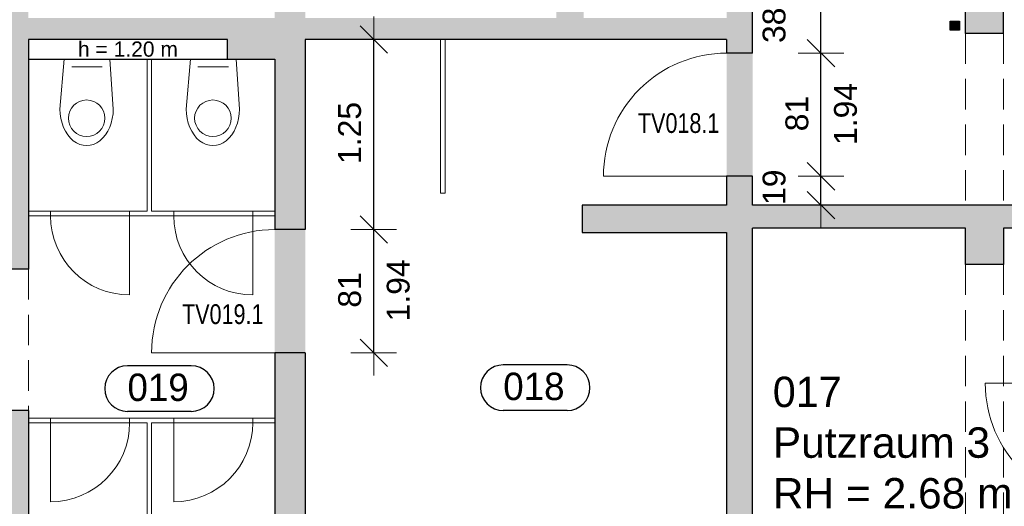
# Model space of a CAD drawing. Header units: metres. Extents: x 313 to 415, y -67 to 7.
# Tile 12 of 84: x 325.61 to 332.08, y -43.15 to -39.95. Entities that reach past the tile are written whole.
import ezdxf

# ---------------------------------------------------------------- set-up
doc = ezdxf.new("R2010")
doc.units = ezdxf.units.M
doc.header["$PDMODE"] = 65
doc.linetypes.add('AUSGEZOGEN', pattern=[0])
doc.linetypes.add('VERDECKT2_S2', pattern=[0.27, 0.2, -0.07])
for name, color, linetype, lineweight in [('Allgemein01', 7, 'AUSGEZOGEN', 13), ('Füllfläche', 7, 'AUSGEZOGEN', 13), ('Maßlinie Allgemein', 7, 'AUSGEZOGEN', 25), ('Möblierung', 7, 'AUSGEZOGEN', 25), ('Sanitär', 5, 'AUSGEZOGEN', 25), ('Standard', 7, 'AUSGEZOGEN', 25), ('Text Allgemein', 7, 'AUSGEZOGEN', 25)]:
    doc.layers.add(name, color=color, linetype=linetype, lineweight=lineweight)
doc.styles.add('ARIAL', font='ARIAL.TTF')
doc.dimstyles.new('DIMSTYLE_13', dxfattribs={"dimtxt": 0.15, "dimasz": 0.3, "dimexe": 0, "dimexo": 1e-06, "dimgap": 0.075, "dimtad": 2, "dimdec": 1, "dimlfac": 100, "dimrnd": 0.5, "dimzin": 4, "dimdsep": 46, "dimtxsty": 'ARIAL', "dimblk1": 'ALL_ML_STRICH', "dimblk2": 'ALL_ML_STRICH', "dimsah": 1, "dimcen": 0, "dimse1": 1, "dimse2": 1, "dimclrd": 7, "dimclre": 7, "dimclrt": 7, "dimadec": 0, "dimazin": 0, "dimtfac": 1, "dimtdec": 0, "dimtix": 1, "dimtmove": 2, "dimatfit": 3, "dimfxl": 0, "dimtzin": 0, "dimlwd": 0, "dimlwe": 13, "dimarcsym": 0})
doc.dimstyles.new('DIMSTYLE_15', dxfattribs={"dimtxt": 0.15, "dimasz": 0.3, "dimexe": 0, "dimexo": 1e-06, "dimgap": 0.075, "dimtad": 2, "dimrnd": 0.005, "dimzin": 4, "dimdsep": 46, "dimtxsty": 'ARIAL', "dimblk1": 'ALL_ML_STRICH', "dimblk2": 'ALL_ML_STRICH', "dimsah": 1, "dimcen": 0, "dimse1": 1, "dimse2": 1, "dimclrd": 7, "dimclre": 7, "dimclrt": 7, "dimadec": 0, "dimazin": 0, "dimtfac": 1, "dimtdec": 0, "dimtix": 1, "dimtmove": 2, "dimatfit": 3, "dimfxl": 0, "dimtzin": 0, "dimlwd": 0, "dimlwe": 13, "dimarcsym": 0})
doc.dimstyles.new('DIMSTYLE_16', dxfattribs={"dimtxt": 0.15, "dimasz": 0.3, "dimexe": 0, "dimexo": 1e-06, "dimgap": 0.075, "dimtad": 2, "dimdec": 1, "dimlfac": 100, "dimrnd": 0.5, "dimzin": 4, "dimdsep": 46, "dimtxsty": 'ARIAL', "dimblk1": 'ALL_ML_STRICH', "dimblk2": 'ALL_ML_STRICH', "dimsah": 1, "dimcen": 0, "dimse1": 1, "dimse2": 1, "dimclrd": 7, "dimclre": 7, "dimclrt": 7, "dimadec": 0, "dimazin": 0, "dimtfac": 1, "dimtdec": 0, "dimtix": 1, "dimtmove": 2, "dimatfit": 3, "dimfxl": 0, "dimtvp": 1.2, "dimtzin": 0, "dimlwd": 0, "dimlwe": 13, "dimarcsym": 0})
doc.dimstyles.new('DIMSTYLE_5', dxfattribs={"dimtxt": 0.2, "dimasz": 0.3, "dimexe": 0, "dimexo": 1e-06, "dimgap": 0.1, "dimtad": 2, "dimrnd": 0.005, "dimzin": 4, "dimdsep": 46, "dimtxsty": 'ARIAL', "dimblk1": 'ALL_ML_STRICH', "dimblk2": 'ALL_ML_STRICH', "dimsah": 1, "dimcen": 0, "dimse1": 1, "dimse2": 1, "dimclrd": 7, "dimclre": 7, "dimclrt": 7, "dimadec": 0, "dimazin": 0, "dimtfac": 1, "dimtdec": 0, "dimtix": 1, "dimtmove": 2, "dimatfit": 3, "dimfxl": 0, "dimtzin": 0, "dimlwd": 0, "dimlwe": 13, "dimarcsym": 0})

# ---------------------------------------------------------------- blocks, each defined once
blk = doc.blocks.new('COMPLEXOBJECT_3')
at = {"layer": 'Sanitär', "color": 7, "linetype": 'AUSGEZOGEN', "lineweight": 13}
for p, q in [((325.8724, -40.5334), (325.8994, -40.2054)), ((325.8994, -40.2054), (326.1994, -40.2054)), ((326.2224, -40.5334), (326.1994, -40.2054)), ((325.9494, -40.2554), (326.1494, -40.2554))]:
    blk.add_line(p, q, dxfattribs=at)
blk.add_circle((326.0474, -40.5934), 0.12, dxfattribs=at)
blk.add_ellipse((326.0474, -40.5334), major_axis=(0, -0.24), ratio=0.729167, start_param=4.712389, end_param=7.856549, dxfattribs=at)
blk = doc.blocks.new('COMPLEXOBJECT_4')
at = {"layer": 'Sanitär', "color": 7, "linetype": 'AUSGEZOGEN', "lineweight": 13}
for p, q in [((326.7024, -40.5334), (326.7295, -40.2054)), ((326.7295, -40.2054), (327.0295, -40.2054)), ((327.0524, -40.5334), (327.0295, -40.2054)), ((326.7795, -40.2554), (326.9795, -40.2554))]:
    blk.add_line(p, q, dxfattribs=at)
blk.add_circle((326.8774, -40.5934), 0.12, dxfattribs=at)
blk.add_ellipse((326.8774, -40.5334), major_axis=(0, -0.24), ratio=0.729167, start_param=4.712389, end_param=7.856549, dxfattribs=at)
blk = doc.blocks.new('ALL_ML_STRICH')
at = {"color": 0, "linetype": 'ByBlock', "lineweight": -2}
for p, q in [((0, -0.5), (0, 0.5)), ((-0.3, -0.3), (0.3, 0.3)), ((-1, 0), (0.5, 0))]:
    blk.add_line(p, q, dxfattribs=at)
blk = doc.blocks.new('*D58')
at = {"layer": 'DEFPOINTS', "color": 7, "linetype": 'AUSGEZOGEN', "lineweight": 13}
for p in [(358.0345, 1.2646), (315.3345, -57.2254), (352.3145, -57.2254)]:
    blk.add_point(p, dxfattribs=at)
at = {"layer": 'Maßlinie Allgemein', "color": 7, "linetype": 'AUSGEZOGEN', "lineweight": -2}
blk.add_line((315.3345, -57.2254), (315.3345, 1.2646), dxfattribs=at)
at = {"layer": 'Maßlinie Allgemein', "color": 7, "linetype": 'AUSGEZOGEN', "lineweight": 13, "xscale": 0.3, "yscale": 0.3, "zscale": 0.3}
for p, rotation in [((315.3345, 1.2646), 90), ((315.3345, -57.2254), 270)]:
    blk.add_blockref('ALL_ML_STRICH', p, dxfattribs=dict(at, rotation=rotation))
at = {"layer": 'Maßlinie Allgemein', "color": 7, "linetype": 'AUSGEZOGEN', "lineweight": 13, "insert": (315.1511, -27.9739), "char_height": 0.2, "width": 1, "attachment_point": 5, "rotation": 90, "style": 'ARIAL'}
blk.add_mtext('\\A1;{\\A1;{58.49\\H0.132000;\\S^ ;}}', dxfattribs=at)
blk = doc.blocks.new('*D170')
at = {"layer": 'DEFPOINTS', "color": 7, "linetype": 'AUSGEZOGEN', "lineweight": 13}
for p in [(330.4245, -40.9754), (330.4245, -41.1654), (330.8745, -41.1654)]:
    blk.add_point(p, dxfattribs=at)
at = {"layer": 'Maßlinie Allgemein', "color": 7, "linetype": 'AUSGEZOGEN', "lineweight": -2}
blk.add_line((330.8745, -41.1654), (330.8745, -40.9754), dxfattribs=at)
at = {"layer": 'Maßlinie Allgemein', "color": 7, "linetype": 'AUSGEZOGEN', "lineweight": 13, "xscale": 0.3, "yscale": 0.3, "zscale": 0.3}
for p, rotation in [((330.8745, -40.9754), 90), ((330.8745, -41.1654), 270)]:
    blk.add_blockref('ALL_ML_STRICH', p, dxfattribs=dict(at, rotation=rotation))
at = {"layer": 'Maßlinie Allgemein', "color": 7, "linetype": 'AUSGEZOGEN', "lineweight": 13, "insert": (330.5669, -41.0473), "char_height": 0.15, "width": 0.6, "attachment_point": 5, "rotation": 90, "style": 'ARIAL'}
blk.add_mtext('\\A1;{\\A1;{19\\H0.099000;\\S^ ;}}', dxfattribs=at)
blk = doc.blocks.new('*D171')
at = {"layer": 'DEFPOINTS', "color": 7, "linetype": 'AUSGEZOGEN', "lineweight": 13}
for p in [(330.4245, -40.1654), (330.4245, -40.9754), (330.8745, -40.9754)]:
    blk.add_point(p, dxfattribs=at)
at = {"layer": 'Maßlinie Allgemein', "color": 7, "linetype": 'AUSGEZOGEN', "lineweight": -2}
blk.add_line((330.8745, -40.9754), (330.8745, -40.1654), dxfattribs=at)
at = {"layer": 'Maßlinie Allgemein', "color": 7, "linetype": 'AUSGEZOGEN', "lineweight": 13, "xscale": 0.3, "yscale": 0.3, "zscale": 0.3}
for p, rotation in [((330.8745, -40.1654), 90), ((330.8745, -40.9754), 270)]:
    blk.add_blockref('ALL_ML_STRICH', p, dxfattribs=dict(at, rotation=rotation))
at = {"layer": 'Maßlinie Allgemein', "color": 7, "linetype": 'AUSGEZOGEN', "lineweight": 13, "insert": (330.9602, -40.7693), "char_height": 0.15, "width": 0.0075, "attachment_point": 1, "rotation": 90, "line_spacing_factor": 0.60241, "style": 'ARIAL'}
blk.add_mtext('\\A1;{1.94\\H0.099000;\\S^ ;}', dxfattribs=at)
at = {"layer": 'Maßlinie Allgemein', "color": 7, "linetype": 'AUSGEZOGEN', "lineweight": 13, "insert": (330.7169, -40.5627), "char_height": 0.15, "width": 0.6, "attachment_point": 5, "rotation": 90, "style": 'ARIAL'}
blk.add_mtext('\\A1;{\\A1;{81\\H0.099000;\\S^ ;}}', dxfattribs=at)
blk = doc.blocks.new('*D172')
at = {"layer": 'DEFPOINTS', "color": 7, "linetype": 'AUSGEZOGEN', "lineweight": 13}
for p in [(330.4245, -39.7854), (330.4245, -40.1654), (330.8745, -40.1654)]:
    blk.add_point(p, dxfattribs=at)
at = {"layer": 'Maßlinie Allgemein', "color": 7, "linetype": 'AUSGEZOGEN', "lineweight": -2}
blk.add_line((330.8745, -40.1654), (330.8745, -39.7854), dxfattribs=at)
at = {"layer": 'Maßlinie Allgemein', "color": 7, "linetype": 'AUSGEZOGEN', "lineweight": 13, "xscale": 0.3, "yscale": 0.3, "zscale": 0.3}
for p, rotation in [((330.8745, -39.7854), 90), ((330.8745, -40.1654), 270)]:
    blk.add_blockref('ALL_ML_STRICH', p, dxfattribs=dict(at, rotation=rotation))
at = {"layer": 'Maßlinie Allgemein', "color": 7, "linetype": 'AUSGEZOGEN', "lineweight": 13, "insert": (330.5668, -39.9823), "char_height": 0.15, "width": 0.6, "attachment_point": 5, "rotation": 90, "style": 'ARIAL'}
blk.add_mtext('\\A1;{\\A1;{38\\H0.099000;\\S^ ;}}', dxfattribs=at)
blk = doc.blocks.new('*D175')
at = {"layer": 'DEFPOINTS', "color": 7, "linetype": 'AUSGEZOGEN', "lineweight": 13}
for p in [(327.4845, -41.3254), (327.4845, -42.1354), (327.9345, -42.1354)]:
    blk.add_point(p, dxfattribs=at)
at = {"layer": 'Maßlinie Allgemein', "color": 7, "linetype": 'AUSGEZOGEN', "lineweight": -2}
blk.add_line((327.9345, -42.1354), (327.9345, -41.3254), dxfattribs=at)
at = {"layer": 'Maßlinie Allgemein', "color": 7, "linetype": 'AUSGEZOGEN', "lineweight": 13, "xscale": 0.3, "yscale": 0.3, "zscale": 0.3}
for p, rotation in [((327.9345, -41.3254), 90), ((327.9345, -42.1354), 270)]:
    blk.add_blockref('ALL_ML_STRICH', p, dxfattribs=dict(at, rotation=rotation))
at = {"layer": 'Maßlinie Allgemein', "color": 7, "linetype": 'AUSGEZOGEN', "lineweight": 13, "insert": (328.0202, -41.9293), "char_height": 0.15, "width": 0.0075, "attachment_point": 1, "rotation": 90, "line_spacing_factor": 0.60241, "style": 'ARIAL'}
blk.add_mtext('\\A1;{1.94\\H0.099000;\\S^ ;}', dxfattribs=at)
at = {"layer": 'Maßlinie Allgemein', "color": 7, "linetype": 'AUSGEZOGEN', "lineweight": 13, "insert": (327.7769, -41.7227), "char_height": 0.15, "width": 0.6, "attachment_point": 5, "rotation": 90, "style": 'ARIAL'}
blk.add_mtext('\\A1;{\\A1;{81\\H0.099000;\\S^ ;}}', dxfattribs=at)
blk = doc.blocks.new('*D176')
at = {"layer": 'DEFPOINTS', "color": 7, "linetype": 'AUSGEZOGEN', "lineweight": 13}
for p in [(327.4845, -40.0754), (327.4845, -41.3254), (327.9345, -41.3254)]:
    blk.add_point(p, dxfattribs=at)
at = {"layer": 'Maßlinie Allgemein', "color": 7, "linetype": 'AUSGEZOGEN', "lineweight": -2}
blk.add_line((327.9345, -41.3254), (327.9345, -40.0754), dxfattribs=at)
at = {"layer": 'Maßlinie Allgemein', "color": 7, "linetype": 'AUSGEZOGEN', "lineweight": 13, "xscale": 0.3, "yscale": 0.3, "zscale": 0.3}
for p, rotation in [((327.9345, -40.0754), 90), ((327.9345, -41.3254), 270)]:
    blk.add_blockref('ALL_ML_STRICH', p, dxfattribs=dict(at, rotation=rotation))
at = {"layer": 'Maßlinie Allgemein', "color": 7, "linetype": 'AUSGEZOGEN', "lineweight": 13, "insert": (327.7769, -40.6901), "char_height": 0.15, "width": 0.6, "attachment_point": 5, "rotation": 90, "style": 'ARIAL'}
blk.add_mtext('\\A1;{\\A1;{1.25\\H0.099000;\\S^ ;}}', dxfattribs=at)
blk = doc.blocks.new('*D287')
at = {"layer": 'DEFPOINTS', "color": 7, "linetype": 'AUSGEZOGEN', "lineweight": 13}
for p in [(338.1645, -38.6254), (330.4245, -44.0054), (330.4245, -66.3754)]:
    blk.add_point(p, dxfattribs=at)
at = {"layer": 'Maßlinie Allgemein', "color": 7, "linetype": 'AUSGEZOGEN', "lineweight": -2}
blk.add_line((330.4245, -66.3754), (338.1645, -66.3754), dxfattribs=at)
at = {"layer": 'Maßlinie Allgemein', "color": 7, "linetype": 'AUSGEZOGEN', "lineweight": 13, "xscale": 0.3, "yscale": 0.3, "zscale": 0.3, "rotation": 180}
blk.add_blockref('ALL_ML_STRICH', (330.4245, -66.3754), dxfattribs=at)
at = {"layer": 'Maßlinie Allgemein', "color": 7, "linetype": 'AUSGEZOGEN', "lineweight": 13, "xscale": 0.3, "yscale": 0.3, "zscale": 0.3}
blk.add_blockref('ALL_ML_STRICH', (338.1645, -66.3754), dxfattribs=at)
at = {"layer": 'Maßlinie Allgemein', "color": 7, "linetype": 'AUSGEZOGEN', "lineweight": 13, "insert": (334.3093, -66.1954), "char_height": 0.2, "width": 0.8, "attachment_point": 5, "style": 'ARIAL'}
blk.add_mtext('\\A1;{\\A1;{7.74\\H0.132000;\\S^ ;}}', dxfattribs=at)

msp = doc.modelspace()

# ---------------------------------------------------------------- hatches: boundary and pattern name
at = {"layer": 'Füllfläche', "linetype": 'AUSGEZOGEN', "lineweight": 25}
for color, points in [(254, [(330.2545, -39.9354), (329.3145, -39.9354), (329.3145, -39.0754), (329.1345, -39.0754), (329.1345, -39.9354), (327.4845, -39.9354), (327.4845, -39.6054), (327.2845, -39.6054), (327.2845, -39.9354), (325.6645, -39.9354), (325.6645, -39.0754), (325.3445, -39.0754), (325.3445, -40.5254), (321.7045, -40.5254), (321.7045, -38.9854), (321.4245, -38.9854), (321.4245, -42.0954), (321.7045, -42.0954), (321.7045, -40.7654), (325.3445, -40.7654), (325.3445, -41.5854), (325.6645, -41.5854), (325.6645, -40.0754), (326.9745, -40.0754), (326.9745, -40.2054), (327.2845, -40.2054), (327.2845, -41.3254), (327.4845, -41.3254), (327.4845, -40.0754), (330.2545, -40.0754), (330.2545, -40.1654), (330.4245, -40.1654), (330.4245, -39.7854), (330.2545, -39.7854)]), (254, [(331.8245, -40.0354), (332.0745, -40.0354), (332.0745, -39.6754), (331.8245, -39.6754)]), (254, [(331.7245, -40.0154), (331.7845, -40.0154), (331.7845, -39.9554), (331.7245, -39.9554)]), (30, [(330.2545, -40.9754), (330.4245, -40.9754), (330.4245, -40.1654), (330.2545, -40.1654)]), (254, [(330.4245, -40.9754), (330.2545, -40.9754), (330.2545, -41.1654), (329.3045, -41.1654), (329.3045, -41.3454), (330.2545, -41.3454), (330.2545, -44.3354), (330.4245, -44.3354), (330.4245, -41.3154), (331.8245, -41.3154), (331.8245, -41.5554), (332.0745, -41.5554), (332.0745, -41.3154), (332.7645, -41.3154), (332.7645, -42.3354), (332.9145, -42.3354), (332.9145, -41.1654), (330.4245, -41.1654)]), (30, [(327.2845, -42.1354), (327.4845, -42.1354), (327.4845, -41.3254), (327.2845, -41.3254)]), (254, [(327.2845, -42.1354), (327.2845, -44.3354), (327.4845, -44.3354), (327.4845, -42.1354)]), (254, [(325.3445, -42.5154), (325.3445, -44.3754), (325.6645, -44.3754), (325.6645, -42.5154)])]:
    msp.add_hatch(color=color, dxfattribs=at).paths.add_polyline_path(points)

# ---------------------------------------------------------------- linework, layer by layer
at = {"layer": 'Allgemein01', "color": 7, "linetype": 'AUSGEZOGEN', "lineweight": 25}
for p, q in [((331.8245, -40.0354), (331.8245, -39.6754)), ((332.0745, -40.0354), (332.0745, -39.6754)), ((330.4245, -40.1654), (330.4245, -39.7854)), ((331.7245, -40.0154), (331.7245, -39.9554)), ((331.7245, -39.9554), (331.7845, -39.9554)), ((331.7845, -39.9554), (331.7845, -40.0154)), ((331.7845, -40.0154), (331.7245, -40.0154)), ((332.0745, -40.0354), (331.8245, -40.0354)), ((325.6645, -40.0754), (325.6645, -41.5854)), ((326.9745, -40.0754), (325.6645, -40.0754)), ((326.9745, -40.2054), (326.9745, -40.0754)), ((330.2545, -40.0754), (327.4845, -40.0754)), ((327.4845, -40.0754), (327.4845, -41.3254)), ((330.2545, -40.0754), (330.2545, -40.1654)), ((330.4245, -40.1654), (330.2545, -40.1654)), ((325.6645, -40.2054), (327.2845, -40.2054)), ((327.2845, -40.2054), (327.2845, -41.3254)), ((330.4245, -40.9754), (330.2545, -40.9754)), ((330.2545, -40.9754), (330.2545, -41.1654)), ((330.4245, -41.1654), (330.4245, -40.9754)), ((330.2545, -41.1654), (329.3045, -41.1654)), ((329.3045, -41.1654), (329.3045, -41.3454)), ((332.9145, -41.1654), (330.4245, -41.1654)), ((327.4845, -41.3254), (327.2845, -41.3254)), ((329.3045, -41.3454), (330.2545, -41.3454)), ((330.2545, -41.3454), (330.2545, -44.3354)), ((330.4245, -44.3354), (330.4245, -41.3154)), ((331.8245, -41.3154), (330.4245, -41.3154)), ((331.8245, -41.5554), (331.8245, -41.3154)), ((332.0745, -41.3154), (332.0745, -41.5554)), ((332.7645, -41.3154), (332.0745, -41.3154)), ((325.6645, -41.5854), (325.3445, -41.5854)), ((332.0745, -41.5554), (331.8245, -41.5554)), ((327.4845, -42.1354), (327.2845, -42.1354)), ((327.2845, -42.1354), (327.2845, -44.0054)), ((327.4845, -42.1354), (327.4845, -44.3354)), ((326.7357, -42.2213), (326.3161, -42.2213)), ((329.2057, -42.2153), (328.7861, -42.2153)), ((325.6645, -42.5154), (325.3445, -42.5154)), ((325.6645, -42.5154), (325.6645, -44.0054)), ((329.2057, -42.5153), (328.7861, -42.5153)), ((326.7357, -42.5213), (326.3161, -42.5213))]:
    msp.add_line(p, q, dxfattribs=at)
at = {"layer": 'Allgemein01', "color": 7, "linetype": 'VERDECKT2_S2', "lineweight": 13}
for p, q in [((331.8245, -40.0354), (331.8245, -41.1654)), ((332.0745, -40.0354), (332.0745, -41.1654)), ((325.6645, -41.5854), (325.6645, -42.5154)), ((331.8245, -41.5554), (331.8245, -44.0054)), ((332.0745, -41.5554), (332.0745, -44.0054))]:
    msp.add_line(p, q, dxfattribs=at)
at = {"layer": 'Allgemein01', "color": 7, "linetype": 'AUSGEZOGEN', "lineweight": 18}
for p, q in [((330.2545, -40.9754), (329.4445, -40.9754)), ((327.2845, -42.1354), (326.4745, -42.1354)), ((332.7645, -42.3354), (331.9545, -42.3354))]:
    msp.add_line(p, q, dxfattribs=at)
for centre, start, end in [((330.2545, -40.9754), 89.99999, 179.99999), ((327.2845, -42.1354), 90, 180), ((332.7645, -42.3354), 180, 270)]:
    msp.add_arc(centre, 0.81, start, end, dxfattribs=at)
at = {"layer": 'Allgemein01', "color": 7, "linetype": 'AUSGEZOGEN', "lineweight": 25}
for centre, start, end in [((326.3161, -42.3713), 90, 270), ((326.7357, -42.3713), 270, 90), ((328.7861, -42.3653), 90, 270), ((329.2057, -42.3653), 270, 90)]:
    msp.add_arc(centre, 0.15, start, end, dxfattribs=at)
at = {"layer": 'Möblierung', "color": 7, "linetype": 'AUSGEZOGEN', "lineweight": 13}
for p, q in [((328.3745, -40.0754), (328.3745, -41.0854)), ((328.4045, -41.0854), (328.4045, -40.0754)), ((326.4445, -40.2054), (326.4445, -41.2054)), ((326.4745, -40.2054), (326.4745, -41.2054)), ((328.3745, -41.0854), (328.4045, -41.0854)), ((326.4445, -41.2054), (325.6645, -41.2054)), ((325.8101, -41.2054), (325.8101, -41.2354)), ((326.3301, -41.2054), (326.3301, -41.2354)), ((327.2845, -41.2054), (326.4745, -41.2054)), ((326.6201, -41.2054), (326.6201, -41.2354)), ((327.1401, -41.2054), (327.1401, -41.2354)), ((325.6645, -41.2354), (327.2845, -41.2354)), ((326.3301, -41.2354), (326.3301, -41.7554)), ((327.1401, -41.2354), (327.1401, -41.7554)), ((325.6645, -42.5654), (327.2845, -42.5654)), ((325.8101, -42.5654), (325.8101, -42.5954)), ((326.3301, -42.5654), (326.3301, -42.5954)), ((326.6201, -42.5654), (326.6201, -42.5954)), ((327.1401, -42.5654), (327.1401, -42.5954)), ((326.4445, -42.5954), (325.6645, -42.5954)), ((325.8101, -42.5954), (325.8101, -43.1154)), ((326.4445, -42.5954), (326.4445, -43.8654)), ((327.2845, -42.5954), (326.4745, -42.5954)), ((326.4745, -42.5954), (326.4745, -43.8654)), ((326.6201, -42.5954), (326.6201, -43.1154))]:
    msp.add_line(p, q, dxfattribs=at)
for centre, start, end in [((326.3301, -41.2354), 180, 270), ((327.1401, -41.2354), 180, 270), ((325.8101, -42.5954), 270, 0), ((326.6201, -42.5954), 270, 0)]:
    msp.add_arc(centre, 0.52, start, end, dxfattribs=at)

# ---------------------------------------------------------------- block references
at = {"layer": 'Sanitär', "color": 7, "linetype": 'AUSGEZOGEN', "lineweight": 13}
for name in ['COMPLEXOBJECT_3', 'COMPLEXOBJECT_4']:
    msp.add_blockref(name, (0, 0), dxfattribs=at)

# ---------------------------------------------------------------- texts
at = {"layer": 'Allgemein01', "color": 7, "linetype": 'AUSGEZOGEN', "lineweight": 25, "char_height": 0.18, "width": 0.506059, "attachment_point": 7, "style": 'ARIAL'}
for s, insert in [('\\W0.96;019', (326.3161, -42.4553)), ('\\W0.96;018', (328.7861, -42.4493))]:
    msp.add_mtext(s, dxfattribs=dict(at, insert=insert))
at = {"layer": 'Standard', "color": 7, "linetype": 'AUSGEZOGEN', "lineweight": 25, "char_height": 0.2, "attachment_point": 7, "style": 'ARIAL'}
for s, insert, width in [('\\W0.97;017', (330.5577, -42.4958), 0.567107), ('\\W1.00;Putzraum 3', (330.5577, -42.8291), 1.533538), ('\\W1.00;RH = 2.68 m', (330.5577, -43.1624), 1.680139)]:
    msp.add_mtext(s, dxfattribs=dict(at, insert=insert, width=width))
at = {"layer": 'Text Allgemein', "color": 7, "linetype": 'AUSGEZOGEN', "lineweight": 25, "style": 'ARIAL'}
for s, insert, char_height, width, attachment_point in [('\\W0.99;h = 1.20 m', (325.9903, -40.1901), 0.1, 0.714435, 7), ('\\W0.78;TV018.1', (329.9389, -40.6261), 0.13, 0.601815, 5), ('\\W0.78;TV019.1', (326.9424, -41.8827), 0.13, 0.601815, 5)]:
    msp.add_mtext(s, dxfattribs=dict(at, insert=insert, char_height=char_height, width=width, attachment_point=attachment_point))

# ---------------------------------------------------------------- dimensions: what is measured, and where the dimension line sits
at = {"layer": 'Maßlinie Allgemein', "color": 7, "linetype": 'AUSGEZOGEN', "lineweight": 13}
for base, p1, p2, dimstyle, picture, middle in [((315.3345, 1.2646), (352.3145, -57.2254), (358.0345, 1.2646), 'DIMSTYLE_5', '*D58', (315.1511, -27.9739)), ((330.8745, -39.7854), (330.4245, -40.1654), (330.4245, -39.7854), 'DIMSTYLE_16', '*D172', (330.5668, -39.9823)), ((327.9345, -40.0754), (327.4845, -41.3254), (327.4845, -40.0754), 'DIMSTYLE_15', '*D176', (327.7769, -40.6901)), ((330.8745, -40.9754), (330.4245, -41.1654), (330.4245, -40.9754), 'DIMSTYLE_16', '*D170', (330.5669, -41.0473))]:
    dim = msp.add_linear_dim(base=base, p1=p1, p2=p2, angle=90, dimstyle=dimstyle, override={"dimpost": '<>', "dimclrd": 7, "dimclre": 7, "dimclrt": 7, "dimlwd": 0, "dimlwe": 13}, dxfattribs=at)
    dim.commit()
    dim.dimension.update_dxf_attribs({"geometry": picture, "text_midpoint": middle, "dimtype": 160})
dim = msp.add_linear_dim(base=(338.1645, -66.3754), p1=(330.4245, -44.0054), p2=(338.1645, -38.6254), dimstyle='DIMSTYLE_5', override={"dimpost": '<>', "dimclrd": 7, "dimclre": 7, "dimclrt": 7, "dimlwd": 0, "dimlwe": 13}, dxfattribs=at)
dim.commit()
dim.dimension.update_dxf_attribs({"geometry": '*D287', "text_midpoint": (334.3093, -66.1954), "dimtype": 160})
for base, p1, p2, picture, middle in [((330.8745, -40.1654), (330.4245, -40.9754), (330.4245, -40.1654), '*D171', (330.7169, -40.5627)), ((327.9345, -41.3254), (327.4845, -42.1354), (327.4845, -41.3254), '*D175', (327.7769, -41.7227))]:
    dim = msp.add_linear_dim(base=base, p1=p1, p2=p2, angle=90, text='<>\\X\\A1;{1.94\\H0.099000;\\S^ ;}', dimstyle='DIMSTYLE_13', override={"dimpost": '<>', "dimclrd": 7, "dimclre": 7, "dimclrt": 7, "dimlwd": 0, "dimlwe": 13}, dxfattribs=at)
    dim.commit()
    dim.dimension.update_dxf_attribs({"geometry": picture, "text_midpoint": middle, "dimtype": 160})

doc.saveas('drawing.dxf')
